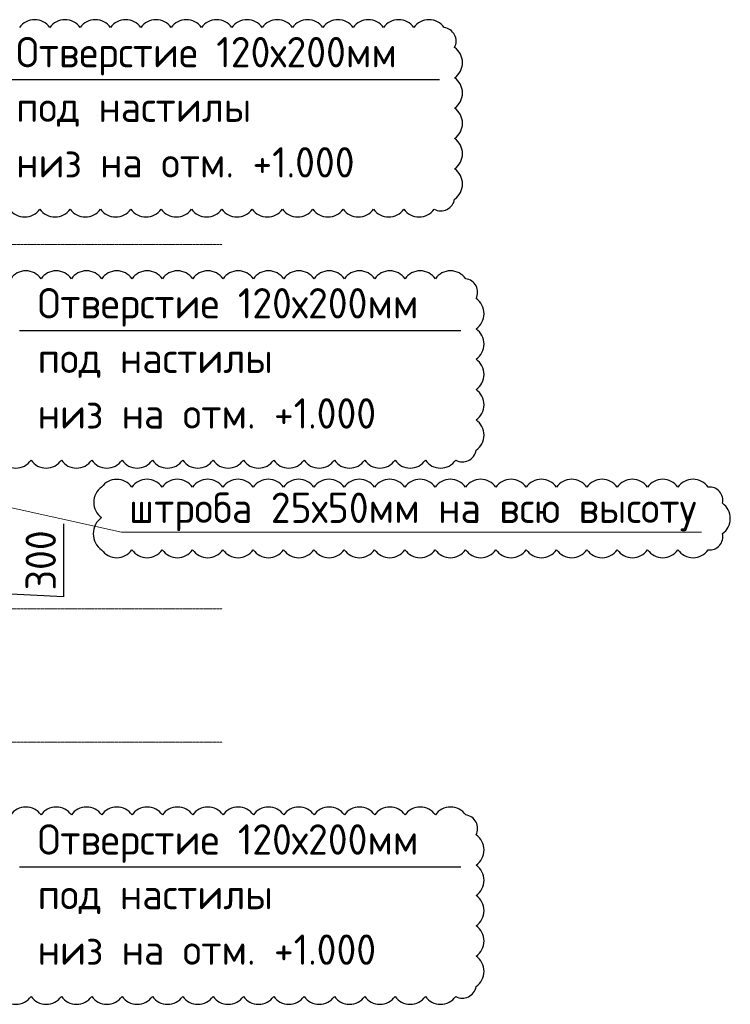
# Model space of a CAD drawing. Header units: millimetres. Extents: x 247266 to 730847, y -636031 to 10052.
# Tile 218 of 256: x 467113 to 472970, y -128772 to -120659. Entities that reach past the tile are written whole.
import ezdxf

# ---------------------------------------------------------------- set-up
doc = ezdxf.new("R2010")
doc.units = ezdxf.units.MM
doc.linetypes.add('______5', pattern=[1100, 800, -100, 100, -100])
doc.linetypes.add('осевая', pattern=[50.8, 31.75, -6.35, 6.35, -6.35])
for name, color, linetype in [('Изменения', 1, 'Continuous'), ('РАЗМЕРЫ', 7, 'Continuous'), ('СПДС_СИМВОЛЫ', 7, 'Continuous')]:
    doc.layers.add(name, color=color, linetype=linetype)
doc.layers.add('Надписи', color=7, linetype='Continuous', lineweight=18)
doc.layers.add('Оси', color=7, linetype='______5', lineweight=18)
doc.styles.add('GOST-2.304_Type-B', font='GOST_Common.ttf')
doc.styles.add('ГОСТ 2.304', font='GOST_Common.ttf')
doc.dimstyles.new('СПДС', dxfattribs={"dimscale": 100, "dimtxt": 2.5, "dimasz": 2.5, "dimexe": 1.25, "dimexo": 0, "dimtad": 1, "dimdec": 0, "dimtxsty": 'GOST-2.304_Type-B', "dimblk": 'ARCHTICK', "dimcen": 2.5, "dimdle": 2, "dimadec": 0, "dimazin": 2, "dimtfac": 0.75, "dimtdec": 0, "dimtmove": 1, "dimatfit": 3, "dimfxl": 1, "dimtolj": 1, "dimarcsym": 1})

# ---------------------------------------------------------------- blocks, each defined once
blk = doc.blocks.new('_ArchTick')
at = {"color": 0, "linetype": 'ByBlock', "const_width": 0.15}
blk.add_lwpolyline([(-0.5, -0.5), (0.5, 0.5)], dxfattribs=at)
blk = doc.blocks.new('*D155')
at = {"layer": 'DEFPOINTS', "color": 0, "ltscale": 100}
for p in [(465025, -125212.9), (466416.2, -125212.9), (465634.2, -125512.9)]:
    blk.add_point(p, dxfattribs=at)
at = {"layer": 'РАЗМЕРЫ', "color": 0, "lineweight": -2}
for p, q in [((467473.7, -124813.6), (467473.7, -125414.1)), ((466416.2, -125712.9), (466416.2, -125012.9)), ((465025, -125212.9), (466541.2, -125212.9)), ((467473.7, -125414.1), (466416.2, -125362.9)), ((465634.2, -125512.9), (466541.2, -125512.9))]:
    blk.add_line(p, q, dxfattribs=at)
at = {"layer": 'РАЗМЕРЫ', "color": 0, "lineweight": -2, "ltscale": 100, "xscale": 250, "yscale": 250, "zscale": 250}
for p, rotation in [((466416.2, -125212.9), 90), ((466416.2, -125512.9), 270)]:
    blk.add_blockref('_ArchTick', p, dxfattribs=dict(at, rotation=rotation))
at = {"layer": 'РАЗМЕРЫ', "color": 0, "lineweight": 0, "ltscale": 100, "insert": (467286.1, -125113.8), "char_height": 250, "attachment_point": 5, "rotation": 90, "style": 'GOST-2.304_Type-B'}
blk.add_mtext('\\A1;300', dxfattribs=at)

msp = doc.modelspace()

# ---------------------------------------------------------------- linework, layer by layer
at = {"layer": 'Изменения', "elevation": 560}
for points in [[(467028.7, -122219.74, 0.5205671), (467278.7, -122219.74, 0.5205671), (467528.7, -122219.74, 0.5205671), (467778.7, -122219.74, 0.5205671), (468028.7, -122219.74, 0.5205671), (468278.7, -122219.74, 0.5205671), (468528.7, -122219.74, 0.5205671), (468778.7, -122219.74, 0.5205671), (469028.7, -122219.74, 0.5205671), (469278.7, -122219.74, 0.5205671), (469528.7, -122219.74, 0.5205671), (469778.7, -122219.74, 0.5205671), (470028.7, -122219.74, 0.5205671), (470278.7, -122219.74, 0.5205671), (470528.7, -122219.74, 0.5205671), (470697.18, -122138.22, 0.5205671), (470697.18, -121888.22, 0.5205671), (470697.18, -121638.22, 0.5205671), (470697.18, -121388.22, 0.5205671), (470697.18, -121138.22, 0.5205671), (470697.18, -120888.22, 0.520567), (470610.97, -120724.43, 0.5205671), (470360.97, -120724.43, 0.5205671), (470110.97, -120724.43, 0.5205671), (469860.97, -120724.43, 0.5205671), (469610.97, -120724.43, 0.5205671), (469360.97, -120724.43, 0.5205671), (469110.97, -120724.43, 0.5205671), (468860.97, -120724.43, 0.5205671), (468610.97, -120724.43, 0.5205671), (468360.97, -120724.43, 0.5205671), (468110.97, -120724.43, 0.5205671), (467860.97, -120724.43, 0.5205671), (467610.97, -120724.43, 0.5205671), (467360.97, -120724.43, 0.5205671), (467110.97, -120724.43, 0.5205671)], [(466956.21, -124288.86, 0.5205671), (467206.21, -124288.86, 0.5205671), (467456.21, -124288.86, 0.5205671), (467706.21, -124288.86, 0.5205671), (467956.21, -124288.86, 0.5205671), (468206.21, -124288.86, 0.5205671), (468456.21, -124288.86, 0.5205671), (468706.21, -124288.86, 0.5205671), (468956.21, -124288.86, 0.5205671), (469206.21, -124288.86, 0.5205671), (469456.21, -124288.86, 0.5205671), (469706.21, -124288.86, 0.5205671), (469956.21, -124288.86, 0.5205671), (470206.21, -124288.86, 0.5205671), (470456.21, -124288.86, 0.5205671), (470706.21, -124288.86, 0.5205671), (470874.69, -124207.34, 0.5205671), (470874.69, -123957.34, 0.5205671), (470874.69, -123707.34, 0.5205671), (470874.69, -123457.34, 0.5205671), (470874.69, -123207.34, 0.5205671), (470874.69, -122957.34, 0.520567), (470788.47, -122793.55, 0.5205671), (470538.47, -122793.55, 0.5205671), (470288.47, -122793.55, 0.5205671), (470038.47, -122793.55, 0.5205671), (469788.47, -122793.55, 0.5205671), (469538.47, -122793.55, 0.5205671), (469288.47, -122793.55, 0.5205671), (469038.47, -122793.55, 0.5205671), (468788.47, -122793.55, 0.5205671), (468538.47, -122793.55, 0.5205671), (468288.47, -122793.55, 0.5205671), (468038.47, -122793.55, 0.5205671), (467788.47, -122793.55, 0.5205671), (467538.47, -122793.55, 0.5205671), (467288.47, -122793.55, 0.5205671), (467038.47, -122793.55, 0.520567)], [(466956.21, -128706.91, 0.5205671), (467206.21, -128706.91, 0.5205671), (467456.21, -128706.91, 0.5205671), (467706.21, -128706.91, 0.5205671), (467956.21, -128706.91, 0.5205671), (468206.21, -128706.91, 0.5205671), (468456.21, -128706.91, 0.5205671), (468706.21, -128706.91, 0.5205671), (468956.21, -128706.91, 0.5205671), (469206.21, -128706.91, 0.5205671), (469456.21, -128706.91, 0.5205671), (469706.21, -128706.91, 0.5205671), (469956.21, -128706.91, 0.5205671), (470206.21, -128706.91, 0.5205671), (470456.21, -128706.91, 0.5205671), (470706.21, -128706.91, 0.5205671), (470874.69, -128625.39, 0.5205671), (470874.69, -128375.39, 0.5205671), (470874.69, -128125.39, 0.5205671), (470874.69, -127875.39, 0.5205671), (470874.69, -127625.39, 0.5205671), (470874.69, -127375.39, 0.520567), (470788.47, -127211.6, 0.5205671), (470538.47, -127211.6, 0.5205671), (470288.47, -127211.6, 0.5205671), (470038.47, -127211.6, 0.5205671), (469788.47, -127211.6, 0.5205671), (469538.47, -127211.6, 0.5205671), (469288.47, -127211.6, 0.5205671), (469038.47, -127211.6, 0.5205671), (468788.47, -127211.6, 0.5205671), (468538.47, -127211.6, 0.5205671), (468288.47, -127211.6, 0.5205671), (468038.47, -127211.6, 0.5205671), (467788.47, -127211.6, 0.5205671), (467538.47, -127211.6, 0.5205671), (467288.47, -127211.6, 0.5205671), (467038.47, -127211.6, 0.520567)]]:
    msp.add_lwpolyline(points, format="xyb", dxfattribs=at)
at = {"layer": 'Надписи', "lineweight": 15, "ltscale": 0.3}
for p, q in [((467754.68, -121449.96, -360), (467754.78, -121449.96, -360)), ((467421.4, -123061.84, -560), (467421.5, -123061.84, -560)), ((465150, -124260.62, -560), (467951.12, -124881.16, -1120)), ((465150, -124260.62, -560), (467951.12, -124881.16, -1120)), ((465150, -124260.62, -560), (467951.12, -124881.16, -1120)), ((465150, -124260.62, -560), (467951.12, -124881.16, -1120)), ((467953.39, -124880.84, -1120), (472732.65, -124880.84, -1120))]:
    msp.add_line(p, q, dxfattribs=at)
at = {"layer": 'Оси', "linetype": 'осевая', "lineweight": 0, "ltscale": 0.3, "transparency": 33554687}
for p, q in [((454637.83, -122512.91, -920), (468782.47, -122512.91, -920)), ((454637.83, -125512.91, -920), (468782.47, -125512.91, -920)), ((454637.83, -126612.91, -920), (468782.47, -126612.91, -920))]:
    msp.add_line(p, q, dxfattribs=at)
at = {"layer": 'РАЗМЕРЫ', "color": 1, "elevation": -560}
msp.add_lwpolyline([(467787.93, -125027.52, 0.5205671), (468037.93, -125027.52, 0.5205671), (468287.93, -125027.52, 0.5205671), (468537.93, -125027.52, 0.5205671), (468787.93, -125027.52, 0.5205671), (469037.93, -125027.52, 0.5205671), (469287.93, -125027.52, 0.5205671), (469537.93, -125027.52, 0.5205671), (469787.93, -125027.52, 0.5205671), (470037.93, -125027.52, 0.5205671), (470287.93, -125027.52, 0.5205671), (470537.93, -125027.52, 0.5205671), (470787.93, -125027.52, 0.5205671), (471037.93, -125027.52, 0.5205671), (471287.93, -125027.52, 0.5205671), (471537.93, -125027.52, 0.5205671), (471787.93, -125027.52, 0.5205671), (472037.93, -125027.52, 0.5205671), (472287.93, -125027.52, 0.5205671), (472537.93, -125027.52, 0.5205671), (472787.93, -125027.52, 0.5205671), (472904.51, -124894.11, 0.5205671), (472904.51, -124644.11, 0.5205671), (472787.41, -124511.21, 0.5205671), (472537.41, -124511.21, 0.5205671), (472287.41, -124511.21, 0.5205671), (472037.41, -124511.21, 0.5205671), (471787.41, -124511.21, 0.5205671), (471537.41, -124511.21, 0.5205671), (471287.41, -124511.21, 0.5205671), (471037.41, -124511.21, 0.5205671), (470787.41, -124511.21, 0.5205671), (470537.41, -124511.21, 0.5205671), (470287.41, -124511.21, 0.5205671), (470037.41, -124511.21, 0.5205671), (469787.41, -124511.21, 0.5205671), (469537.41, -124511.21, 0.5205671), (469287.41, -124511.21, 0.5205671), (469037.41, -124511.21, 0.5205671), (468787.41, -124511.21, 0.5205671), (468537.41, -124511.21, 0.5205671), (468287.41, -124511.21, 0.5205671), (468037.41, -124511.21, 0.5205671), (467787.93, -124511.73, 0.5205671), (467787.93, -124761.73, 0.5205671)], format="xyb", close=True, dxfattribs=at)
at = {"layer": 'СПДС_СИМВОЛЫ', "ltscale": 100}
for p, q in [((466933.25, -121151.74), (470572.08, -121151.74)), ((467110.75, -123220.86), (470749.59, -123220.86)), ((467110.75, -127638.91), (470749.59, -127638.91))]:
    msp.add_line(p, q, dxfattribs=at)

# ---------------------------------------------------------------- texts
at = {"layer": 'Надписи', "ltscale": 0.3, "insert": (470350.85, -124555.84, -1120), "char_height": 250, "attachment_point": 2, "style": 'GOST-2.304_Type-B'}
msp.add_mtext('штроба 25х50мм на всю высоту', dxfattribs=at)
at = {"layer": 'СПДС_СИМВОЛЫ', "color": 7, "linetype": 'Continuous', "ltscale": 100, "style": 'ГОСТ 2.304'}
for s, p in [('Отверстие 120х200мм', (467083.25, -121051.74)), ('под настилы', (467083.25, -121501.74)), ('низ на отм. +1.000', (467083.25, -121959.52)), ('Отверстие 120х200мм', (467260.75, -123120.86)), ('под настилы', (467260.75, -123570.86)), ('низ на отм. +1.000', (467260.75, -124028.64)), ('Отверстие 120х200мм', (467260.75, -127538.91)), ('под настилы', (467260.75, -127988.91)), ('низ на отм. +1.000', (467260.75, -128446.69))]:
    msp.add_text(s, height=250, dxfattribs=at).set_placement(p)

# ---------------------------------------------------------------- dimensions: what is measured, and where the dimension line sits
at = {"layer": 'РАЗМЕРЫ', "lineweight": 0}
dim = msp.add_linear_dim(base=(466416.22, -125212.91, -360), p1=(465634.22, -125512.91, -360), p2=(465025, -125212.91, -720), angle=90, dimstyle='СПДС', dxfattribs=at)
dim.commit()
dim.dimension.update_dxf_attribs({"geometry": '*D155', "text_midpoint": (467473.72, -125351.58, -360), "dimtype": 160})

doc.saveas('drawing.dxf')
